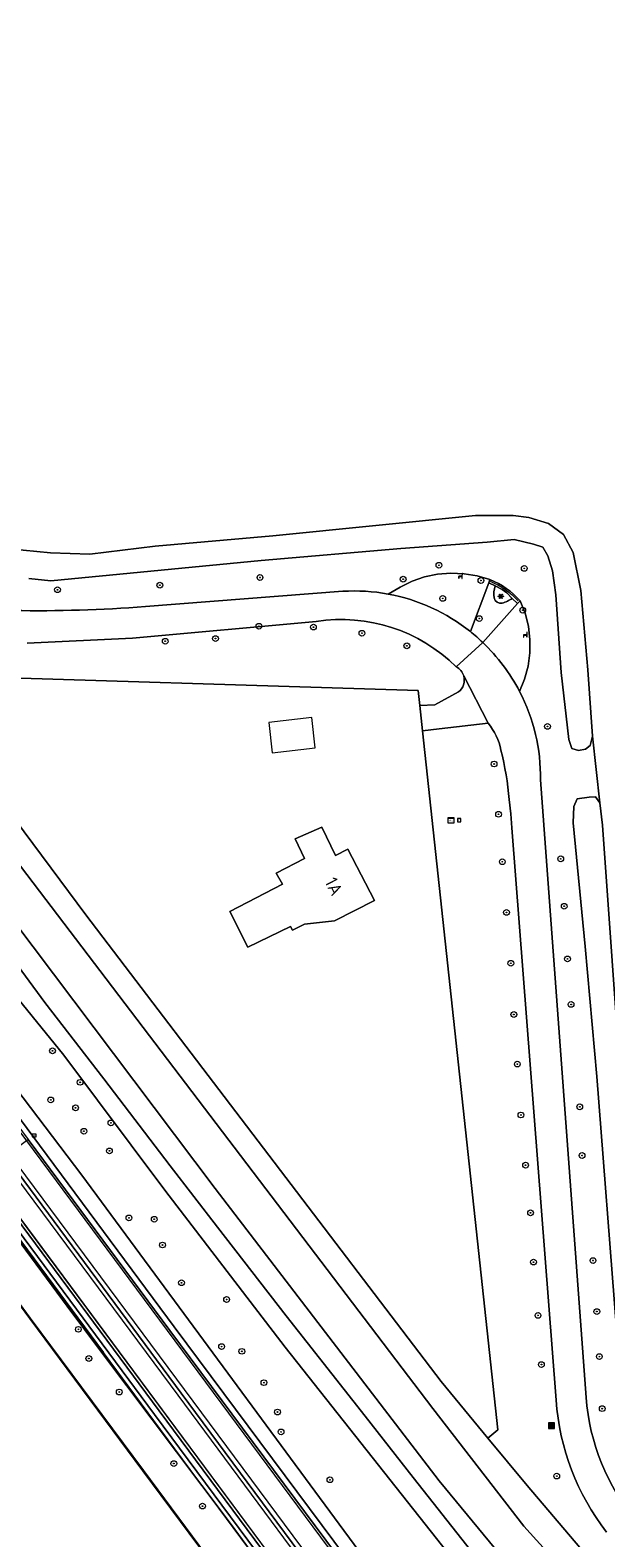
# Model space of a CAD drawing. Header units: metres. Extents: x 168032 to 180145, y 382923 to 399665.
# Tile 217 of 256: x 170458 to 170538, y 396508 to 396718. Entities that reach past the tile are written whole.
import ezdxf
from ezdxf.enums import TextEntityAlignment as Align

# ---------------------------------------------------------------- set-up
doc = ezdxf.new("R2010")
doc.units = ezdxf.units.M
doc.linetypes.add('VW-3-3_STREEP', pattern=[6, 3, -3])
doc.layers.get('0').update_dxf_attribs({"color": 8, "lineweight": 18})
for name, color, linetype, lineweight in [('B-WE-GK-BESCHOEIING-G', 8, 'GK-BESCHOEIING', 18), ('B-WE-GK-BESCHOEIING_DAMWAND-G', 8, 'GK-BESCHOEIING', 18), ('B-WE-GR-BEPLANTING_CULTUUR_BOSPLANTSOEN-GV', 8, 'Continuous', 18), ('B-WE-GR-BOOM-S', 8, 'Continuous', 18), ('B-WE-GR-BOUWLAND-GV', 8, 'Continuous', 18), ('B-WE-GR-GRAS-GV', 8, 'Continuous', 18), ('B-WE-GR-GROENVOORZIENING-GV', 8, 'Continuous', 18), ('B-WE-GR-HAAG-G', 8, 'GR-HAAG1', 18), ('B-WE-GR-HAAG-GV', 8, 'Continuous', 18), ('B-WE-GR-HOUTWAL-GV', 8, 'Continuous', 18), ('B-WE-GW-TALUD_KRUIN-G', 8, 'Continuous', 18), ('B-WE-IE-KUNSTOBJECT-S', 8, 'Continuous', 18), ('B-WE-IE-MEUBILAIR_WEGMEUBILAIR-G', 8, 'Continuous', 18), ('B-WE-IE-MEUBILAIR_WEGMEUBILAIR-S', 8, 'Continuous', 25), ('B-WE-IE-MEUBILAIR_WEGMEUBILAIR_PAAL-S', 8, 'Continuous', 18), ('B-WE-IE-TERREINAFSCHEIDING_KUNSTMATIG_MUUR-GV', 8, 'Continuous', 18), ('B-WE-OG-BEBOUWING-GV', 8, 'Continuous', 18), ('B-WE-OG-BEBOUWING-T18', 8, 'Continuous', 18), ('B-WE-OG-BEBOUWING_LUIFEL-GV', 8, 'Continuous', 18), ('B-WE-OG-TERREIN_CULTUURSCHEIDING-GV', 8, 'Continuous', 18), ('B-WE-OG-TERREIN_ERF-GV', 8, 'Continuous', 18), ('B-WE-OG-WATER-GV', 8, 'Continuous', 18), ('B-WE-OG-WATER_GREPPEL-GV', 8, 'Continuous', 18), ('B-WE-OG-WATER_RIVIER-GV', 8, 'Continuous', 18), ('B-WE-OG-WATER_SLOOT-GV', 8, 'Continuous', 18), ('B-WE-OG-WEG-GV', 8, 'Continuous', 18), ('B-WE-RI-GWA_RIOOLPUT-S', 8, 'Continuous', 18), ('B-WE-RI-TERREINKAST-S', 8, 'Continuous', 18), ('B-WE-VH-VERHARDING_ASFALT-GV', 8, 'Continuous', 18), ('B-WE-VH-VERHARDING_FUNDERING_ZAND-GV', 8, 'Continuous', 18), ('B-WE-VH-VERHARDING_GRASBETONSTEEN-GV', 8, 'Continuous', 18), ('B-WE-VH-VERHARDING_STRAATBAKSTEEN-GV', 8, 'Continuous', 18), ('B-WE-VW-MARKERING_LANGS_STREEP_33-G', 8, 'VW-3-3_STREEP', 13), ('B-WE-VW-MARKERING_LANGS_STREEP_DOORGETROKKEN_3X015-G', 8, 'Continuous', 13), ('B-WE-VW-MARKERING_PICTOGRAM-G', 8, 'Continuous', 18)]:
    doc.layers.add(name, color=color, linetype=linetype, lineweight=lineweight)
doc.styles.add('NLCS-ISO', font='NLCS-ISO.ttf')
doc.styles.add('NLCS-ISO-M200-T18', font='NLCS-ISO.ttf', dxfattribs={"height": 0.36})
doc.linetypes.add('GK-BESCHOEIING', pattern='A,30,-5,[1,NLCS.SHX,S=1,R=0,X=0,Y=0],-5', length=40)
doc.linetypes.add('GR-HAAG1', pattern='A,6,[176,NLCS.SHX,S=0.125,R=0,X=0,Y=0],-2', length=8)

# ---------------------------------------------------------------- blocks, each defined once
blk = doc.blocks.new('SIE-WEG_AFVALBAK-SO')
at = {"linetype": 'ByBlock', "lineweight": 18}
h = blk.add_hatch(color=0, dxfattribs=at)
h.dxf.hatch_style = 1
h.paths.add_polyline_path([(-1.5, -1.5), (1.5, -1.5), (1.5, 1.5), (-1.5, 1.5)])
at = {"color": 0, "linetype": 'ByBlock', "lineweight": 18}
for points in [[(-2, -2), (2, -2), (2, 2), (-2, 2)], [(-1.5, -1.5), (1.5, -1.5), (1.5, 1.5), (-1.5, 1.5)]]:
    blk.add_lwpolyline(points, close=True, dxfattribs=at)
blk = doc.blocks.new('SRI-TERREINKAST-SO')
at = {"color": 0, "linetype": 'ByBlock', "lineweight": 18}
for points in [[(-2, 2), (2, 2), (2, 1.68), (-2, 1.68)], [(-2, 1.52), (2, 1.52), (2, -2), (-2, -2)]]:
    blk.add_lwpolyline(points, close=True, dxfattribs=at)
at = {"color": 0, "linetype": 'ByBlock', "lineweight": 18, "style": 'NLCS-ISO'}
blk.add_text('rio', height=1.5, dxfattribs=at).set_placement((0, 0), align=Align.MIDDLE_CENTER)
blk = doc.blocks.new('SIE-WEG_PAAL_HECTOMETERPAAL-SO')
at = {"color": 0, "linetype": 'ByBlock', "lineweight": 18}
blk.add_lwpolyline([(-1.44375, -0.94375), (1.44375, -0.94375), (1.44375, 0.94375), (-1.44375, 0.94375)], close=True, dxfattribs=at)
at = {"color": 0, "linetype": 'ByBlock', "lineweight": 18, "style": 'NLCS-ISO'}
blk.add_text('hm', height=1.5, dxfattribs=at).set_placement((0, 0), align=Align.MIDDLE_CENTER)
at = {"style": 'NLCS-ISO'}
blk.add_attdef('WAARDE', (2.13125, -1.69375), '', height=1.5, dxfattribs=at)
blk = doc.blocks.new('SRI-PUT_INSPECTIEPUT_RIOOLPUT-SO')
at = {"color": 0, "linetype": 'ByBlock', "lineweight": 18}
blk.add_lwpolyline([(-1.1, -1.1), (1.1, -1.1), (1.1, 1.1), (-1.1, 1.1)], close=True, dxfattribs=at)
at = {"color": 0, "linetype": 'ByBlock', "lineweight": 18, "style": 'NLCS-ISO'}
blk.add_text('r', height=1.5, dxfattribs=at).set_placement((0, 0.3), align=Align.MIDDLE_CENTER)
blk = doc.blocks.new('SIE-KUNSTOBJECT-SO')
at = {"color": 0, "linetype": 'ByBlock', "lineweight": 18, "flags": 128}
blk.add_lwpolyline([(0.3, -0.7, 0.700208), (-0.3, -0.7), (-0.6, -1.5, -1), (-1, -1.2), (-0.5, -0.6, 0.700208), (-0.8, -0.1), (-1.6, -0.3, -1), (-1.6, 0.3), (-0.8, 0.1, 0.700208), (-0.5, 0.6), (-1, 1.2, -1), (-0.6, 1.5), (-0.3, 0.7, 0.700208), (0.3, 0.7), (0.6, 1.5, -1), (1, 1.2), (0.5, 0.6, 0.700208), (0.8, 0.1), (1.6, 0.3, -1), (1.6, -0.3), (0.8, -0.1, 0.700208), (0.5, -0.6), (1, -1.2, -1), (0.6, -1.5)], format="xyb", close=True, dxfattribs=at)
blk = doc.blocks.new('SIE-WEG_ZITBANK-SO')
at = {"color": 0, "linetype": 'ByBlock', "lineweight": 18}
blk.add_lwpolyline([(-0.9, -1.6), (-0.9, -0.2), (1.1, -0.2), (1.1, -1.6), (1.3, -1.6), (1.3, -0.2), (1.5, 1.8), (1.3, 1.8), (1.1, 0), (-1.1, 0), (-1.1, -1.6)], close=True, dxfattribs=at)
blk = doc.blocks.new('SGR-BOOM_01-SO')
at = {"linetype": 'ByBlock', "lineweight": 18}
h = blk.add_hatch(color=0, dxfattribs=at)
h.dxf.hatch_style = 1
edge = h.paths.add_edge_path()
edge.add_arc((0, 0), 0.25, 0, 360)
at = {"color": 0, "linetype": 'ByBlock', "lineweight": 18}
for radius in [2, 0.25]:
    blk.add_circle((0, 0), radius, dxfattribs=at)

msp = doc.modelspace()

# ---------------------------------------------------------------- linework, layer by layer
at = {"layer": 'B-WE-GK-BESCHOEIING-G', "flags": 128}
for points in [[(170761.256, 396242.915), (170742.784, 396266.373), (170697.188, 396324.768), (170687.82, 396336.027), (170681.177, 396343.274), (170613.925, 396411.776), (170546.045, 396480.646), (170526.631, 396501.45), (170515.036, 396515.55), (170483.837, 396556.222), (170424.613, 396634.814), (170399.351, 396668.417), (170368.538, 396713.447), (170311.459, 396795.478), (170257.694, 396873.505), (170202.804, 396954.066), (170196.64, 396963.095), (170194.348, 396966.453), (170148.93, 397032.986), (170093.519, 397112.891), (170037.638, 397192.649), (169983.436, 397270.32), (169928.976, 397348.243)], [(170710.879, 396316.329), (170702.024, 396327.497), (170692.67, 396338.592), (170684.352, 396347.19), (170617.328, 396415.192), (170617.286, 396415.193), (170549.484, 396484.215), (170526.846, 396509.239), (170514.173, 396525.611), (170488.242, 396559.65), (170428.74, 396637.905), (170403.898, 396671.911), (170373.225, 396717.171), (170316.617, 396798.77), (170262.116, 396876.878), (170207.732, 396957.387), (170201.515, 396966.452), (170199.341, 396969.623), (170153.335, 397036.709), (170098.071, 397116.262), (170042.533, 397196.271), (169988.354, 397274.069)]]:
    msp.add_lwpolyline(points, dxfattribs=at)
at = {"layer": 'B-WE-GK-BESCHOEIING_DAMWAND-G', "flags": 128}
msp.add_lwpolyline([(170312.131, 396734.842), (170323.448, 396719.514), (170332.256, 396707.604), (170347.656, 396687.077), (170364.386, 396664.665), (170380.422, 396642.954), (170396.807, 396620.837), (170412.397, 396599.871), (170427.773, 396579.136), (170442.705, 396559.054), (170458.07, 396538.16), (170473.839, 396516.94), (170489.396, 396495.955), (170504.914, 396475.006), (170519.959, 396454.762), (170531.664, 396438.907)], dxfattribs=at)
at = {"layer": 'B-WE-GR-BEPLANTING_CULTUUR_BOSPLANTSOEN-GV', "flags": 128}
for points in [[(170517.137, 396504.407), (170493.597, 396534.126), (170476.836, 396555.977), (170462.792, 396574.783), (170445.108, 396596.526), (170426.275, 396621.382), (170406.512, 396647.505), (170381.598, 396682.304), (170340.16, 396742.529)], [(170339.667, 396727.303), (170365.107, 396692.277), (170396.95, 396649.14), (170432.434, 396601.326), (170465.273, 396558.067), (170511.297, 396495.698), (170538.039, 396460.029), (170572.381, 396414.444), (170599.839, 396378.152), (170615.959, 396357.014), (170629.682, 396337.642), (170639.493, 396325.893), (170658.039, 396300.487), (170663.113, 396293.98), (170662.36, 396291.881), (170662.591, 396290.004), (170678.252, 396269.22), (170712.299, 396223.445)]]:
    msp.add_lwpolyline(points, dxfattribs=at)
at = {"layer": 'B-WE-GR-BOUWLAND-GV', "flags": 128}
msp.add_lwpolyline([(170393.51, 396724.78), (170433.684, 396668.64), (170445.593, 396652.197), (170447.267, 396650.172), (170448.652, 396648.679), (170451.783, 396646.382), (170455.242, 396645.291), (170460.911, 396644.723), (170466.411, 396644.55), (170475.512, 396645.661), (170491.87, 396647.082), (170520.095, 396649.913), (170525.348, 396649.947), (170527.506, 396649.635), (170530.275, 396648.839), (170532.359, 396647.309), (170533.679, 396644.79), (170534.766, 396639.516), (170535.758, 396628.457), (170536.413, 396619.222), (170537.436, 396609.939), (170537.794, 396606.825), (170540.457, 396569.039)], dxfattribs=at)
at = {"layer": 'B-WE-GR-GRAS-GV', "flags": 128}
msp.add_lwpolyline([(170468.308, 396533.375), (170444.571, 396565.383), (170402.129, 396622.51), (170396.839, 396629.669), (170367.583, 396669.264), (170316.434, 396738.086), (170316.282, 396737.987), (170341.895, 396703.545), (170362.889, 396675.268), (170384.339, 396646.179), (170399.4, 396625.799), (170421.226, 396596.514), (170442.534, 396567.843), (170463.241, 396539.827), (170468.162, 396533.277)], close=True, dxfattribs=at)
for points in [[(170505.393, 396483.141), (170486.577, 396508.744), (170485.381, 396510.357), (170468.162, 396533.277), (170463.241, 396539.827), (170442.534, 396567.843), (170421.226, 396596.514), (170399.4, 396625.799), (170384.339, 396646.179), (170362.889, 396675.268), (170341.895, 396703.545), (170316.282, 396737.987)], [(170323.488, 396719.544), (170332.296, 396707.634), (170347.696, 396687.107), (170364.426, 396664.695), (170380.462, 396642.984), (170396.847, 396620.867), (170412.437, 396599.901), (170427.813, 396579.166), (170442.745, 396559.084), (170458.11, 396538.19), (170473.879, 396516.97), (170489.436, 396495.985)]]:
    msp.add_lwpolyline(points, dxfattribs=at)
at = {"layer": 'B-WE-GR-GROENVOORZIENING-GV', "flags": 128}
msp.add_lwpolyline([(170522.112, 396641.008), (170521.937, 396640.583), (170522.836, 396640.158), (170523.806, 396639.635), (170524.457, 396639.161), (170525.223, 396638.387), (170525.934, 396637.696), (170526.327, 396638.054)], dxfattribs=at)
at = {"layer": 'B-WE-GR-GROENVOORZIENING-GV'}
msp.add_lwpolyline([(170526.327, 396638.054, 0.1146087), (170522.112, 396641.008)], format="xyb", dxfattribs=at)
at = {"layer": 'B-WE-GR-HAAG-G'}
msp.add_lwpolyline([(170522.138, 396640.77, -0.1157133), (170526.058, 396638.039)], format="xyb", dxfattribs=at)
at = {"layer": 'B-WE-GR-HAAG-GV', "flags": 128}
msp.add_lwpolyline([(170522.112, 396641.008), (170521.937, 396640.583), (170522.836, 396640.158), (170523.806, 396639.635), (170524.457, 396639.161), (170525.223, 396638.387), (170525.934, 396637.696), (170526.327, 396638.054)], dxfattribs=at)
at = {"layer": 'B-WE-GR-HAAG-GV'}
msp.add_lwpolyline([(170526.327, 396638.054, 0.1146087), (170522.112, 396641.008)], format="xyb", dxfattribs=at)
at = {"layer": 'B-WE-GR-HOUTWAL-GV', "flags": 128}
for points in [[(170340.16, 396742.529), (170381.598, 396682.304), (170406.512, 396647.505), (170426.275, 396621.382), (170445.108, 396596.526), (170462.792, 396574.783), (170476.836, 396555.977), (170493.597, 396534.126), (170517.137, 396504.407)], [(170519.594, 396505.645), (170511.44, 396515.983), (170504.753, 396524.552), (170493.732, 396538.517), (170484.187, 396550.846), (170477.603, 396559.365), (170468.361, 396571.518), (170460.133, 396582.11), (170453.686, 396590.874), (170445.866, 396600.947), (170437.9, 396611.144), (170431.846, 396618.88), (170422.451, 396630.99), (170413.022, 396644.02), (170398.383, 396664.49), (170383.59, 396686.156), (170373.895, 396700.339), (170364.539, 396713.555), (170357.173, 396724.202)]]:
    msp.add_lwpolyline(points, dxfattribs=at)
at = {"layer": 'B-WE-GW-TALUD_KRUIN-G', "flags": 128}
msp.add_lwpolyline([(170535.871, 396442.177), (170519.772, 396463.501), (170509.061, 396478.131), (170505.393, 396483.141), (170486.577, 396508.744), (170485.381, 396510.357), (170468.162, 396533.277), (170463.241, 396539.827), (170442.534, 396567.843), (170421.226, 396596.514), (170399.4, 396625.799), (170384.339, 396646.179), (170362.889, 396675.268), (170341.895, 396703.545), (170316.282, 396737.987)], dxfattribs=at)
at = {"layer": 'B-WE-IE-MEUBILAIR_WEGMEUBILAIR-G', "flags": 128}
msp.add_lwpolyline([(170702.499, 396217.879), (170679.043, 396249.459), (170663.334, 396270.636), (170643.656, 396297.165), (170605.499, 396348.717), (170565.297, 396402.616), (170540.622, 396435.889), (170532.171, 396447.281), (170476.229, 396522.694), (170444.571, 396565.383), (170402.129, 396622.51), (170396.839, 396629.669), (170367.583, 396669.264), (170316.203, 396738.396)], dxfattribs=at)
at = {"layer": 'B-WE-IE-TERREINAFSCHEIDING_KUNSTMATIG_MUUR-GV', "flags": 128}
for points in [[(170323.408, 396719.484), (170332.216, 396707.574), (170347.616, 396687.047), (170364.346, 396664.635), (170380.382, 396642.924), (170396.767, 396620.807), (170412.357, 396599.841), (170427.733, 396579.106), (170442.665, 396559.024), (170458.03, 396538.13), (170473.799, 396516.91), (170489.356, 396495.925)], [(170489.436, 396495.985), (170473.879, 396516.97), (170458.11, 396538.19), (170442.745, 396559.084), (170427.813, 396579.166), (170412.437, 396599.901), (170396.847, 396620.867), (170380.462, 396642.984), (170364.426, 396664.695), (170347.696, 396687.107), (170332.296, 396707.634), (170323.488, 396719.544)]]:
    msp.add_lwpolyline(points, dxfattribs=at)
at = {"layer": 'B-WE-OG-BEBOUWING-GV', "flags": 128}
msp.add_lwpolyline([(170488.411, 396589.814), (170494.337, 396592.718), (170494.615, 396592.187), (170496.317, 396593.04), (170500.457, 396593.482), (170506.057, 396596.308), (170502.346, 396603.486), (170500.594, 396602.604), (170498.71, 396606.553), (170495.015, 396604.938), (170496.304, 396602.162), (170492.357, 396600.118), (170493.221, 396598.594), (170485.889, 396594.795)], close=True, dxfattribs=at)
at = {"layer": 'B-WE-OG-BEBOUWING_LUIFEL-GV', "flags": 128}
msp.add_lwpolyline([(170491.787, 396616.899), (170497.774, 396617.569), (170497.302, 396621.792), (170491.347, 396621.126)], close=True, dxfattribs=at)
at = {"layer": 'B-WE-OG-TERREIN_CULTUURSCHEIDING-GV', "flags": 128}
for points in [[(170521.937, 396640.583), (170522.112, 396641.008), (170520.34, 396641.527), (170518.517, 396641.827), (170516.671, 396641.901), (170514.83, 396641.749), (170513.021, 396641.373), (170511.272, 396640.779), (170509.608, 396639.976), (170507.95, 396638.995)], [(170522.836, 396640.158), (170521.937, 396640.583), (170519.385, 396633.766)], [(170519.385, 396633.766), (170521.937, 396640.583)], [(170526.327, 396638.054), (170525.934, 396637.696), (170521.12, 396632.251)], [(170521.12, 396632.251), (170525.934, 396637.696)], [(170525.934, 396637.696), (170525.223, 396638.387)], [(170526.226, 396625.452), (170526.939, 396627.169), (170527.425, 396628.965), (170527.677, 396630.81), (170527.691, 396632.605), (170527.468, 396634.519), (170527.011, 396636.323), (170526.327, 396638.054)]]:
    msp.add_lwpolyline(points, dxfattribs=at)
at = {"layer": 'B-WE-OG-TERREIN_CULTUURSCHEIDING-GV'}
for points in [[(170507.95, 396638.995, -0.1228935), (170519.385, 396633.766)], [(170522.684, 396638.458, -0.1141951), (170522.836, 396640.158)], [(170523.806, 396637.734, -0.3904095), (170522.684, 396638.458)], [(170525.223, 396638.387, -0.0830831), (170523.806, 396637.734)], [(170519.385, 396633.766, -0.0221772), (170521.12, 396632.251)], [(170521.12, 396632.251, -0.0823964), (170526.226, 396625.452)]]:
    msp.add_lwpolyline(points, format="xyb", dxfattribs=at)
at = {"layer": 'B-WE-OG-TERREIN_ERF-GV', "flags": 128}
for points in [[(170512.713, 396619.959), (170512.334, 396623.463), (170512.109, 396625.55), (170443.26, 396627.706), (170441.841, 396626.701), (170443.781, 396623.963), (170465.855, 396594.321), (170515.309, 396529.342), (170521.835, 396521.471), (170523.229, 396522.627)], [(170488.411, 396589.814), (170485.889, 396594.795), (170493.221, 396598.594), (170492.357, 396600.118), (170496.304, 396602.162), (170495.015, 396604.938), (170498.71, 396606.553), (170500.594, 396602.604), (170502.346, 396603.486), (170506.057, 396596.308), (170500.457, 396593.482), (170496.317, 396593.04), (170494.615, 396592.187), (170494.337, 396592.718)]]:
    msp.add_lwpolyline(points, close=True, dxfattribs=at)
at = {"layer": 'B-WE-OG-WATER-GV', "flags": 128}
msp.add_lwpolyline([(170489.356, 396495.925), (170473.799, 396516.91), (170458.03, 396538.13), (170442.665, 396559.024), (170427.733, 396579.106), (170412.357, 396599.841), (170396.767, 396620.807), (170380.382, 396642.924), (170364.346, 396664.635), (170347.616, 396687.047), (170332.216, 396707.574), (170323.408, 396719.484)], dxfattribs=at)
at = {"layer": 'B-WE-OG-WATER_GREPPEL-GV', "flags": 128}
msp.add_lwpolyline([(170457.894, 396641.149), (170460.952, 396640.853), (170490.265, 396643.688), (170509.704, 396645.326), (170521.73, 396646.212), (170525.466, 396646.586), (170528.179, 396645.922), (170529.499, 396645.528), (170530.195, 396644.332), (170530.836, 396642.237), (170531.271, 396638.867), (170532.024, 396628.081), (170533.121, 396618.759), (170533.493, 396617.516), (170534.434, 396617.207), (170535.407, 396617.412), (170536.076, 396617.89), (170536.413, 396619.222), (170535.758, 396628.457), (170534.766, 396639.516), (170533.679, 396644.79), (170532.359, 396647.309), (170530.275, 396648.839), (170527.506, 396649.635), (170525.348, 396649.947), (170520.095, 396649.913), (170491.87, 396647.082), (170475.512, 396645.661), (170466.411, 396644.55), (170460.911, 396644.723), (170455.242, 396645.291)], dxfattribs=at)
msp.add_lwpolyline([(170540.457, 396569.039), (170537.794, 396606.825), (170537.436, 396609.939), (170536.832, 396610.744), (170535.929, 396610.726), (170534.241, 396610.492), (170533.8, 396609.419), (170533.686, 396607.167), (170535.392, 396589.924), (170536.992, 396571.847), (170539.722, 396536.628), (170540.714, 396525.881), (170540.916, 396524.604), (170541.587, 396524.068), (170542.405, 396524.052), (170543.277, 396524.402), (170543.321, 396524.42), (170543.375, 396524.628), (170543.543, 396525.279), (170543.543, 396525.984), (170543.25, 396528.738), (170542.633, 396539.469)], close=True, dxfattribs=at)
at = {"layer": 'B-WE-OG-WATER_RIVIER-GV', "flags": 128}
for points in [[(170778.828, 396230.084), (170775.837, 396234.034), (170775.596, 396234.352), (170775.283, 396234.765), (170710.879, 396316.329), (170702.024, 396327.497), (170692.67, 396338.592), (170684.352, 396347.19), (170617.328, 396415.192), (170617.286, 396415.193), (170549.484, 396484.215), (170526.846, 396509.239), (170514.173, 396525.611), (170488.242, 396559.65), (170428.74, 396637.905), (170403.898, 396671.911), (170373.225, 396717.171), (170316.617, 396798.77)], [(170311.459, 396795.478), (170368.538, 396713.447), (170399.351, 396668.417), (170424.613, 396634.814), (170483.837, 396556.222), (170515.036, 396515.55), (170526.631, 396501.45), (170546.045, 396480.646), (170613.925, 396411.776), (170681.177, 396343.274), (170687.82, 396336.027), (170697.188, 396324.768), (170742.784, 396266.373), (170761.256, 396242.915), (170769.493, 396232.242), (170769.834, 396231.784), (170769.993, 396231.57), (170772.805, 396227.792)]]:
    msp.add_lwpolyline(points, dxfattribs=at)
at = {"layer": 'B-WE-OG-WATER_SLOOT-GV', "flags": 128}
for points in [[(170316.617, 396798.77), (170373.225, 396717.171), (170403.898, 396671.911), (170428.74, 396637.905), (170488.242, 396559.65), (170514.173, 396525.611), (170526.846, 396509.239), (170549.484, 396484.215), (170617.286, 396415.193), (170617.328, 396415.192), (170684.352, 396347.19)], [(170681.177, 396343.274), (170613.925, 396411.776), (170546.045, 396480.646), (170526.631, 396501.45), (170515.036, 396515.55), (170483.837, 396556.222), (170424.613, 396634.814), (170399.351, 396668.417), (170368.538, 396713.447), (170311.459, 396795.478)], [(170684.176, 396353.441), (170613.262, 396425.494), (170557.148, 396482.508), (170540.434, 396499.958), (170537.491, 396503.067), (170534.621, 396506.243), (170527.318, 396514.857), (170521.835, 396521.471), (170515.309, 396529.342), (170465.855, 396594.321), (170443.781, 396623.963), (170441.841, 396626.701), (170419.315, 396658.487), (170405.756, 396677.379), (170366.242, 396733.463)], [(170357.173, 396724.202), (170364.539, 396713.555), (170373.895, 396700.339), (170383.59, 396686.156), (170398.383, 396664.49), (170413.022, 396644.02), (170422.451, 396630.99), (170431.846, 396618.88), (170437.9, 396611.144), (170445.866, 396600.947), (170453.686, 396590.874), (170460.133, 396582.11), (170468.361, 396571.518), (170477.603, 396559.365), (170484.187, 396550.846), (170493.732, 396538.517), (170504.753, 396524.552), (170511.44, 396515.983), (170519.594, 396505.645)]]:
    msp.add_lwpolyline(points, dxfattribs=at)
at = {"layer": 'B-WE-OG-WEG-GV', "flags": 128}
for points in [[(170335.587, 396781.312), (170336.776, 396780.578), (170336.522, 396780.07), (170334.283, 396781.392), (170350.707, 396755.942), (170366.242, 396733.463), (170405.756, 396677.379), (170419.315, 396658.487), (170441.841, 396626.701), (170443.26, 396627.706), (170512.109, 396625.55), (170512.334, 396623.463), (170514.461, 396623.559), (170517.747, 396625.366)], [(170316.434, 396738.086), (170367.583, 396669.264), (170396.839, 396629.669), (170402.129, 396622.51), (170444.571, 396565.383), (170468.308, 396533.375), (170468.162, 396533.277), (170485.381, 396510.357), (170486.577, 396508.744), (170505.393, 396483.141), (170509.061, 396478.131), (170509.212, 396478.231), (170532.171, 396447.281), (170535.927, 396442.218), (170540.622, 396435.889), (170565.297, 396402.616), (170605.499, 396348.717), (170643.656, 396297.165), (170663.334, 396270.636)], [(170663.113, 396293.98), (170658.039, 396300.487), (170639.493, 396325.893), (170629.682, 396337.642), (170615.959, 396357.014), (170599.839, 396378.152), (170572.381, 396414.444), (170538.039, 396460.029), (170511.297, 396495.698), (170465.273, 396558.067), (170432.434, 396601.326), (170396.95, 396649.14), (170365.107, 396692.277), (170339.667, 396727.303)], [(170339.279, 396724.149), (170371.972, 396680.24), (170376.748, 396673.739), (170398.921, 396643.868), (170408.068, 396631.547), (170424.937, 396608.821), (170458.476, 396563.54), (170478.167, 396536.956), (170515.831, 396486.368), (170518.147, 396483.245), (170541.748, 396451.42), (170542.364, 396450.589), (170571.977, 396410.622), (170572.047, 396410.674), (170632.244, 396329.509), (170653.832, 396300.512), (170661.963, 396289.548)], [(170663.52, 396271.224), (170642.493, 396299.575), (170629.619, 396316.917), (170609.205, 396344.414), (170575.989, 396389.282), (170570.062, 396397.27), (170544.683, 396431.473), (170532.97, 396447.22), (170531.948, 396448.593), (170510.468, 396477.542), (170506.068, 396483.471), (170475.418, 396524.781), (170450.857, 396557.87), (170447.287, 396562.68), (170416.899, 396603.553), (170397.729, 396629.402), (170391.235, 396638.157), (170391.06, 396638.394), (170368.098, 396669.411), (170346.239, 396698.812), (170331.664, 396718.477)], [(170539.722, 396536.628), (170536.992, 396571.847), (170535.392, 396589.924), (170533.686, 396607.167), (170533.8, 396609.419), (170534.241, 396610.492), (170535.929, 396610.726), (170536.832, 396610.744), (170537.436, 396609.939), (170536.413, 396619.222), (170536.076, 396617.89), (170535.407, 396617.412), (170534.434, 396617.207), (170533.493, 396617.516), (170533.121, 396618.759), (170532.024, 396628.081), (170531.271, 396638.867), (170530.836, 396642.237), (170530.195, 396644.332), (170529.499, 396645.528), (170528.179, 396645.922), (170525.466, 396646.586), (170521.73, 396646.212), (170509.704, 396645.326), (170490.265, 396643.688), (170460.952, 396640.853), (170457.894, 396641.149)], [(170507.95, 396638.995), (170509.608, 396639.976), (170511.272, 396640.779), (170513.021, 396641.373), (170514.83, 396641.749), (170516.671, 396641.901), (170518.517, 396641.827), (170520.34, 396641.527), (170522.112, 396641.008)], [(170474.146, 396637.265), (170501.628, 396639.388)], [(170526.327, 396638.054), (170527.011, 396636.323), (170527.468, 396634.519), (170527.691, 396632.605), (170527.677, 396630.81), (170527.425, 396628.965), (170526.939, 396627.169), (170526.226, 396625.452)], [(170497.937, 396635.184), (170472.354, 396632.852), (170457.677, 396632.155)], [(170521.868, 396621.006), (170515.038, 396620.246), (170512.713, 396619.959), (170523.229, 396522.627), (170521.835, 396521.471), (170527.318, 396514.857), (170534.621, 396506.243), (170537.491, 396503.067), (170540.434, 396499.958), (170557.148, 396482.508), (170613.262, 396425.494), (170684.176, 396353.441), (170690.148, 396347.266), (170697.192, 396339.598), (170702.145, 396333.888), (170705.755, 396329.403), (170770.426, 396246.894), (170776.458, 396238.62), (170776.111, 396234.582), (170775.596, 396234.352), (170775.837, 396234.034), (170779.264, 396235.479)], [(170529.154, 396613.112), (170535.513, 396527.145)], [(170531.323, 396526.759), (170525.139, 396606.439), (170525.019, 396608.411), (170524.775, 396610.371)]]:
    msp.add_lwpolyline(points, dxfattribs=at)
at = {"layer": 'B-WE-OG-WEG-GV'}
for points in [[(170522.112, 396641.008, -0.1146087), (170526.327, 396638.054)], [(170501.628, 396639.388, -0.0612142), (170507.95, 396638.995)], [(170455.812, 396636.715, 0.0245454), (170474.146, 396637.265)], [(170517.411, 396628.877, 0.2378997), (170497.937, 396635.184)], [(170518.46, 396627.606, 0.2051909), (170517.411, 396628.877)], [(170517.747, 396625.366, 0.3066094), (170518.46, 396627.606)], [(170526.226, 396625.452, -0.1240871), (170529.154, 396613.112)], [(170523.652, 396617.267, 0.1214625), (170521.868, 396621.006)], [(170524.775, 396610.371, 0.0419299), (170523.652, 396617.267)], [(170538.358, 396508.388, -0.1488697), (170531.323, 396526.759)], [(170535.513, 396527.145, 0.1582372), (170542.5, 396509.923)]]:
    msp.add_lwpolyline(points, format="xyb", dxfattribs=at)
at = {"layer": 'B-WE-VH-VERHARDING_ASFALT-GV', "flags": 128}
for points in [[(170501.628, 396639.388), (170474.146, 396637.265)], [(170457.677, 396632.155), (170472.354, 396632.852), (170497.937, 396635.184)], [(170521.12, 396632.251), (170517.411, 396628.877)], [(170517.411, 396628.877), (170521.12, 396632.251)], [(170518.46, 396627.606), (170521.868, 396621.006)], [(170535.513, 396527.145), (170529.154, 396613.112)], [(170524.775, 396610.371), (170525.019, 396608.411), (170525.139, 396606.439), (170531.323, 396526.759)]]:
    msp.add_lwpolyline(points, dxfattribs=at)
at = {"layer": 'B-WE-VH-VERHARDING_ASFALT-GV'}
for points in [[(170507.95, 396638.995, 0.0612142), (170501.628, 396639.388)], [(170519.385, 396633.766, 0.1228935), (170507.95, 396638.995)], [(170474.146, 396637.265, -0.0245454), (170455.812, 396636.715)], [(170497.937, 396635.184, -0.2378997), (170517.411, 396628.877)], [(170521.12, 396632.251, 0.0221772), (170519.385, 396633.766)], [(170526.226, 396625.452, 0.0823964), (170521.12, 396632.251)], [(170517.411, 396628.877, -0.2051909), (170518.46, 396627.606)], [(170529.154, 396613.112, 0.1240871), (170526.226, 396625.452)], [(170521.868, 396621.006, -0.1214625), (170523.652, 396617.267)], [(170523.652, 396617.267, -0.0419299), (170524.775, 396610.371)], [(170531.323, 396526.759, 0.1488697), (170538.358, 396508.388)], [(170542.5, 396509.923, -0.1582372), (170535.513, 396527.145)]]:
    msp.add_lwpolyline(points, format="xyb", dxfattribs=at)
at = {"layer": 'B-WE-VH-VERHARDING_ASFALT-GV', "flags": 128}
for points in [[(170457.834, 396563.064), (170457.574, 396562.87), (170455.165, 396561.077), (170454.689, 396560.722), (170479.102, 396527.756), (170506.822, 396490.355), (170514.246, 396480.348), (170514.782, 396480.747), (170517.189, 396482.535), (170517.504, 396482.769), (170515.189, 396485.891), (170477.525, 396536.479)], [(170454.689, 396560.722), (170454.241, 396560.388), (170451.819, 396558.585), (170451.499, 396558.347), (170476.06, 396525.258), (170506.711, 396483.948), (170511.11, 396478.019), (170511.435, 396478.26), (170513.829, 396480.038), (170514.246, 396480.348), (170506.822, 396490.355), (170479.102, 396527.756)]]:
    msp.add_lwpolyline(points, close=True, dxfattribs=at)
at = {"layer": 'B-WE-VH-VERHARDING_FUNDERING_ZAND-GV', "flags": 128}
msp.add_lwpolyline([(170517.747, 396625.366), (170514.461, 396623.559), (170512.334, 396623.463), (170512.713, 396619.959), (170515.038, 396620.246), (170521.868, 396621.006), (170518.46, 396627.606)], dxfattribs=at)
at = {"layer": 'B-WE-VH-VERHARDING_FUNDERING_ZAND-GV'}
msp.add_lwpolyline([(170518.46, 396627.606, -0.3066094), (170517.747, 396625.366)], format="xyb", dxfattribs=at)
at = {"layer": 'B-WE-VH-VERHARDING_GRASBETONSTEEN-GV', "flags": 128}
for points in [[(170338.637, 396723.672), (170371.329, 396679.764), (170376.104, 396673.264), (170398.279, 396643.391), (170407.425, 396631.07), (170424.295, 396608.344), (170457.834, 396563.064), (170477.525, 396536.479), (170515.189, 396485.891)], [(170515.831, 396486.368), (170478.167, 396536.956), (170458.476, 396563.54), (170424.937, 396608.821), (170408.068, 396631.547), (170398.921, 396643.868), (170376.748, 396673.739), (170371.972, 396680.24), (170339.279, 396724.149)], [(170331.664, 396718.477), (170346.239, 396698.812), (170368.098, 396669.411), (170391.06, 396638.394), (170391.235, 396638.157), (170397.729, 396629.402), (170416.899, 396603.553), (170447.287, 396562.68), (170450.857, 396557.87), (170475.418, 396524.781), (170506.068, 396483.471), (170510.468, 396477.542), (170531.948, 396448.593), (170532.97, 396447.22), (170544.683, 396431.473), (170570.062, 396397.27), (170575.989, 396389.282), (170609.205, 396344.414), (170629.619, 396316.917), (170642.493, 396299.575), (170663.52, 396271.224)], [(170703.589, 396218.613), (170689.84, 396237.117), (170674.932, 396257.18), (170664.163, 396271.7), (170643.135, 396300.052), (170630.261, 396317.393), (170609.847, 396344.891), (170576.631, 396389.759), (170570.704, 396397.746), (170545.325, 396431.95), (170533.611, 396447.697), (170532.59, 396449.07), (170511.11, 396478.019), (170506.711, 396483.948), (170476.06, 396525.258), (170451.499, 396558.347), (170447.929, 396563.157), (170417.542, 396604.03), (170398.371, 396629.878), (170391.878, 396638.634), (170391.702, 396638.871), (170368.741, 396669.887), (170346.881, 396699.289), (170332.307, 396718.953)]]:
    msp.add_lwpolyline(points, dxfattribs=at)
at = {"layer": 'B-WE-VH-VERHARDING_STRAATBAKSTEEN-GV'}
for points in [[(170522.836, 396640.158, 0.1141951), (170522.684, 396638.458)], [(170522.684, 396638.458, 0.3904095), (170523.806, 396637.734)], [(170523.806, 396637.734, 0.0830831), (170525.223, 396638.387)]]:
    msp.add_lwpolyline(points, format="xyb", dxfattribs=at)
at = {"layer": 'B-WE-VH-VERHARDING_STRAATBAKSTEEN-GV', "flags": 128}
msp.add_lwpolyline([(170525.223, 396638.387), (170524.457, 396639.161), (170523.806, 396639.635), (170522.836, 396640.158)], dxfattribs=at)
at = {"layer": 'B-WE-VW-MARKERING_LANGS_STREEP_33-G', "const_width": 0.15, "flags": 128}
for points in [[(168663.566, 398966.886), (168663.81, 398966.56), (168683.85, 398939.574), (168687.432, 398934.773), (168695.741, 398923.634), (168699.311, 398918.865), (168714.149, 398898.866), (168723.248, 398886.636), (168723.682, 398886.053), (168742.75, 398860.403), (168753.118, 398846.445), (168767.915, 398826.525), (168792.24, 398793.869), (168803.712, 398778.624), (168813.371, 398765.968), (168830.183, 398743.936), (168843.488, 398726.745), (168852.649, 398715.025), (168877.24, 398683.884), (168888.579, 398669.651), (168892.719, 398664.47), (168905.625, 398648.318), (168906.641, 398647.047), (168927.897, 398620.319), (168936.737, 398609.262), (168949.567, 398593.214), (168958.627, 398581.408), (168964.598, 398573.497), (168967.397, 398569.764), (168971.082, 398564.85), (168980.716, 398551.889), (168997.466, 398529.481), (169020.107, 398499.13), (169027.204, 398489.639), (169040.743, 398471.536), (169055.497, 398451.74), (169064.014, 398440.301), (169075.759, 398424.518), (169082.66, 398414.941), (169086.679, 398409.348), (169087.311, 398408.468), (169092.79, 398400.638), (169098.778, 398392.051), (169106.428, 398380.731), (169114.846, 398368.191), (169121.749, 398357.562), (169133.195, 398339.355), (169141.533, 398326.011), (169145.725, 398319.301), (169149.518, 398313.332), (169154.381, 398305.894), (169162.28, 398293.82), (169172.849, 398278.255), (169181.899, 398265.168), (169190.992, 398252.297), (169197.693, 398243.037), (169200.047, 398239.783), (169208.094, 398228.624), (169208.928, 398227.502), (169234.512, 398193.198), (169257.271, 398162.637), (169261.584, 398156.846), (169290.08, 398118.618), (169317.014, 398082.462), (169318.161, 398080.923), (169347.085, 398042.016), (169376.591, 398002.446), (169376.738, 398002.249), (169387.316, 397987.87), (169405.092, 397964.157), (169431.093, 397929.085), (169436.401, 397922.002), (169454.996, 397897.188), (169462.891, 397886.418), (169481.262, 397861.858), (169496.183, 397841.843), (169510.418, 397822.748), (169541.436, 397781.099), (169544.236, 397777.323), (169555.897, 397761.614), (169558.309, 397758.365), (169583.433, 397724.619), (169610.915, 397687.701), (169615.6, 397681.412), (169636.811, 397652.94), (169661.863, 397619.325), (169675.414, 397601.121), (169699.118, 397569.28), (169707.001, 397558.756), (169730.636, 397527.013), (169735.107, 397521.017), (169759.476, 397488.338), (169788.453, 397449.474), (169794.886, 397440.863), (169813.184, 397416.368), (169846.164, 397372.145), (169854.679, 397360.703), (169869.635, 397340.607), (169888.976, 397314.746), (169914.022, 397281.158), (169914.469, 397280.558), (169939.822, 397246.505), (169965.388, 397212.257), (169974.243, 397200.401), (169992.585, 397175.838), (170016.232, 397144.17), (170034.08, 397120.254), (170043.871, 397107.135), (170066.82, 397076.416), (170093.903, 397040.116), (170099.716, 397032.324), (170136.639, 396982.806), (170153.695, 396959.983), (170161.325, 396949.774), (170183.597, 396919.921), (170186.927, 396915.458), (170201.768, 396895.572), (170213.485, 396879.837), (170227.432, 396861.106), (170250.932, 396829.4), (170273.171, 396799.402), (170280.372, 396789.69), (170311.618, 396747.553), (170332.654, 396719.212), (170342.266, 396706.261), (170369.994, 396668.866), (170392.219, 396638.887), (170399.965, 396628.439), (170446.363, 396565.937), (170451.819, 396558.585), (170507.845, 396483.096), (170511.435, 396478.26), (170532.772, 396449.523), (170545.638, 396432.139), (170571.007, 396397.972), (170586.183, 396377.533), (170622.215, 396328.908), (170630.602, 396317.647), (170658.825, 396279.748), (170690.197, 396237.381), (170706.119, 396215.879), (170713.852, 396205.474), (170730.677, 396182.821), (170749.618, 396157.277), (170749.786, 396157.05), (170765.931, 396135.308), (170783.952, 396111.136), (170795.393, 396096.255), (170804.923, 396084.278), (170809.65, 396078.605), (170810.613, 396077.489), (170817.941, 396069.001), (170823.912, 396062.46), (170832.116, 396053.815), (170841.517, 396044.402), (170845.278, 396040.768), (170850.273, 396035.941), (170860.435, 396026.758), (170867.773, 396020.427), (170873.441, 396015.72), (170877.137, 396012.705), (170881.628, 396009.164), (170883.666, 396007.579), (170885.828, 396005.898), (170888.017, 396004.135), (170892.16, 396001.068), (170895.983, 395998.282), (170901.608, 395994.19), (170904.467, 395992.185), (170907.159, 395990.312), (170910.575, 395988.028), (170914.084, 395985.696), (170916.921, 395983.855), (170924.126, 395979.278), (170931.247, 395974.933), (170939.669, 395969.992), (170943.679, 395967.677), (170948.077, 395965.225), (170954.15, 395961.955), (170959.149, 395959.255), (170963.48, 395957.059), (170967.805, 395954.88), (170968.365, 395954.605), (170971.255, 395953.183), (170979.619, 395949.224), (170992.329, 395943.677), (170996.413, 395941.934), (171004.533, 395938.605), (171007.746, 395937.293), (171011.116, 395935.986), (171014.497, 395934.704), (171020.635, 395932.461), (171028.566, 395929.684), (171028.606, 395929.671), (171038.896, 395926.327), (171046.631, 395923.895), (171057.694, 395920.724), (171062.665, 395919.423), (171070.829, 395917.286), (171081.369, 395914.755), (171099.481, 395910.816), (171109.782, 395908.686), (171116.95, 395907.326), (171122.191, 395906.488)], [(168872.862, 398744.911), (168867.511, 398740.853), (168866.174, 398739.557), (168865.139, 398738.147), (168863.995, 398736.269), (168863.31, 398734.65), (168862.847, 398733.092), (168862.535, 398730.957), (168862.445, 398729.166), (168862.651, 398727.359), (168863.139, 398725.292), (168863.722, 398723.648), (168864.417, 398722.263), (168865.506, 398720.63), (168865.676, 398720.4), (168871.092, 398712.947), (168892.382, 398684.479), (168906.721, 398665.167), (168908.883, 398662.019), (168912.202, 398657.017), (168913.747, 398654.463), (168915.441, 398651.542), (168916.262, 398650.122), (168919.355, 398643.711), (168919.765, 398642.991), (168920.574, 398641.569), (168922.57, 398638.795), (168935.498, 398622.492), (168942.518, 398613.668), (168945.898, 398609.418), (168953.332, 398600.037), (168960.906, 398590.321), (168972.1, 398575.404), (168973.08, 398574.095), (168995.607, 398544.016), (169018.662, 398513.067), (169032.955, 398493.928), (169041.54, 398482.432), (169062.21, 398454.726), (169068.825, 398445.835), (169076.325, 398435.82), (169082.116, 398427.91), (169092.208, 398413.936), (169092.517, 398413.497), (169098.557, 398404.93), (169103.368, 398397.977), (169105.68, 398394.623), (169110.596, 398387.475), (169114.719, 398381.287), (169118.722, 398375.336), (169125.285, 398365.395), (169132.188, 398354.435), (169140.888, 398340.515), (169147.599, 398329.799), (169147.956, 398329.228), (169158.87, 398312.153), (169166.877, 398299.929), (169171.926, 398292.333), (169177.049, 398284.792), (169180.331, 398279.965), (169188.671, 398267.998), (169199.171, 398253.088), (169203.439, 398247.175), (169206.255, 398243.275), (169214.655, 398231.865), (169248.234, 398186.748), (169262.986, 398166.892), (169268.888, 398158.948), (169290.465, 398130.043), (169313.989, 398098.397), (169322.705, 398086.714), (169323.287, 398085.934), (169335.66, 398069.42), (169370.066, 398023.094), (169377.616, 398013.013), (169382.465, 398006.502), (169391.459, 397994.423), (169399.175, 397984.033), (169435.816, 397934.889), (169442.207, 397926.304), (169470.957, 397887.69), (169501.929, 397846.123), (169503.057, 397844.61), (169549.566, 397782.164), (169561.672, 397765.916), (169581.135, 397739.794), (169602.052, 397711.716), (169621.414, 397685.733), (169625.361, 397680.437), (169647.849, 397650.202), (169672.56, 397616.932), (169681.15, 397605.392), (169694.066, 397588.039), (169714.472, 397560.7), (169740.509, 397525.791), (169740.865, 397525.312), (169765.417, 397492.323), (169790.311, 397458.895), (169800.587, 397445.128), (169812.861, 397428.684), (169833.328, 397401.198), (169855.645, 397371.347), (169860.404, 397364.966), (169874.944, 397345.472), (169904.446, 397305.926), (169920.179, 397284.825), (169939.359, 397259.102), (169973.562, 397213.251), (169979.972, 397204.658), (170018.909, 397152.464), (170039.795, 397124.517), (170045.076, 397117.45), (170072.649, 397080.573), (170099.619, 397044.386), (170100.498, 397043.208), (170125.708, 397009.417), (170156.78, 396967.881), (170159.468, 396964.276), (170159.502, 396964.231), (170181.811, 396934.31), (170189.352, 396924.191), (170207.053, 396900.439), (170219.212, 396884.086), (170249.634, 396843.172), (170278.916, 396803.664), (170287.287, 396792.369), (170317.789, 396751.292), (170335.278, 396727.741), (170338.419, 396723.509), (170346.038, 396713.244), (170372.048, 396678.125), (170375.827, 396673.025), (170397.967, 396643.159), (170402.616, 396636.887), (170436.313, 396591.523), (170457.574, 396562.87), (170472.908, 396542.204), (170511.334, 396490.406), (170517.189, 396482.535), (170538.225, 396454.254), (170572.359, 396408.153), (170576.752, 396402.237), (170615.457, 396350.112), (170636.386, 396321.944), (170646.914, 396307.774), (170684.112, 396257.665), (170695.974, 396241.653), (170710.274, 396222.349), (170735.007, 396189.04), (170755.17, 396161.812), (170755.529, 396161.327), (170774.778, 396135.315), (170793.8, 396109.96), (170808.176, 396091.62), (170816.122, 396082.225), (170819.084, 396078.723), (170826.596, 396069.997), (170831.97, 396064.279), (170837.788, 396058.216), (170845.692, 396050.214), (170850.118, 396045.988), (170852.644, 396043.575), (170861.461, 396035.363), (170872.33, 396025.919), (170884.627, 396015.896), (170885.616, 396015.07), (170888.024, 396013.212), (170890.775, 396011.091), (170897.627, 396005.916), (170902.138, 396002.598), (170907.122, 395999.085), (170910.829, 395996.479), (170916.449, 395992.704), (170921.587, 395989.399), (170926.385, 395986.284), (170932.717, 395982.42), (170937.108, 395979.749), (170940.958, 395977.486), (170945.56, 395974.829), (170950.654, 395971.96), (170953.807, 395970.22), (170958.059, 395967.935), (170963.194, 395965.221), (170967.178, 395963.187), (170971.443, 395961.088), (170971.562, 395961.03), (170974.802, 395959.465), (170978.731, 395957.572), (170982.521, 395955.846), (170987.242, 395953.702), (170991.167, 395951.936), (170994.729, 395950.388), (170998.115, 395948.95), (171006.777, 395945.362), (171015.717, 395941.869), (171019.859, 395940.297), (171024.61, 395938.611), (171030.749, 395936.453), (171030.758, 395936.45), (171039.094, 395933.753), (171049.585, 395930.523), (171054.41, 395929.099), (171061.544, 395927.114), (171064.401, 395926.35), (171064.559, 395926.308), (171066.787, 395925.712), (171070.557, 395924.754), (171075.667, 395923.494), (171078.932, 395922.709), (171084.478, 395921.466), (171092.437, 395919.773), (171097.702, 395918.839), (171101.477, 395918.204), (171105.175, 395917.673), (171109.159, 395917.135), (171113.664, 395916.72), (171120.791, 395916.081), (171122.941, 395915.937)]]:
    msp.add_lwpolyline(points, dxfattribs=at)
at = {"layer": 'B-WE-VW-MARKERING_LANGS_STREEP_DOORGETROKKEN_3X015-G', "const_width": 0.15, "flags": 128}
for points in [[(170335.05, 396720.998), (170340.108, 396714.188), (170381.682, 396658.099), (170394.624, 396640.675), (170416.32, 396611.466), (170446.871, 396570.321), (170454.241, 396560.388), (170478.684, 396527.446), (170506.404, 396490.046), (170513.829, 396480.038), (170534.784, 396451.794), (170543.065, 396440.65), (170569.651, 396404.85), (170573.422, 396399.765), (170609.454, 396351.181), (170633.035, 396319.454), (170641.791, 396307.673), (170674.396, 396263.687), (170692.615, 396239.169), (170706.39, 396220.631)], [(170335.964, 396721.679), (170368.86, 396677.354), (170395.557, 396641.368), (170398.643, 396637.209), (170426.604, 396599.531), (170451.795, 396565.616), (170455.165, 396561.077), (170498.14, 396503.191), (170514.782, 396480.747), (170522.011, 396470.999), (170535.904, 396452.299), (170567.042, 396410.244), (170574.327, 396400.437), (170599.434, 396366.637), (170633.298, 396321.03), (170633.959, 396320.141), (170661.157, 396283.536), (170689.558, 396245.24), (170693.544, 396239.857), (170707.866, 396220.511)]]:
    msp.add_lwpolyline(points, dxfattribs=at)
at = {"layer": 'B-WE-VW-MARKERING_PICTOGRAM-G', "flags": 128}
for points in [[(170338.419, 396723.509), (170346.038, 396713.244), (170372.048, 396678.125), (170375.827, 396673.025), (170397.967, 396643.159), (170402.616, 396636.887), (170436.313, 396591.523), (170457.574, 396562.87), (170472.908, 396542.204), (170511.334, 396490.406), (170517.189, 396482.535), (170538.225, 396454.254), (170572.359, 396408.153), (170576.752, 396402.237), (170615.457, 396350.112), (170636.386, 396321.944), (170646.914, 396307.774), (170684.112, 396257.665), (170695.974, 396241.653), (170710.274, 396222.349)], [(170706.39, 396220.631), (170692.615, 396239.169), (170674.396, 396263.687), (170641.791, 396307.673), (170633.035, 396319.454), (170609.454, 396351.181), (170573.422, 396399.765), (170569.651, 396404.85), (170543.065, 396440.65), (170534.784, 396451.794), (170513.829, 396480.038), (170506.404, 396490.046), (170478.684, 396527.446), (170454.241, 396560.388), (170446.871, 396570.321), (170416.32, 396611.466), (170394.624, 396640.675), (170381.682, 396658.099), (170340.108, 396714.188), (170335.05, 396720.998)], [(170335.964, 396721.679), (170368.86, 396677.354), (170395.557, 396641.368), (170398.643, 396637.209), (170426.604, 396599.531), (170451.795, 396565.616), (170455.165, 396561.077), (170498.14, 396503.191), (170514.782, 396480.747), (170522.011, 396470.999), (170535.904, 396452.299), (170567.042, 396410.244), (170574.327, 396400.437), (170599.434, 396366.637), (170633.298, 396321.03), (170633.959, 396320.141), (170661.157, 396283.536), (170689.558, 396245.24), (170693.544, 396239.857), (170707.866, 396220.511)], [(170332.654, 396719.212), (170342.266, 396706.261), (170369.994, 396668.866), (170392.219, 396638.887), (170399.965, 396628.439), (170446.363, 396565.937), (170451.819, 396558.585), (170507.845, 396483.096), (170511.435, 396478.26), (170532.772, 396449.523), (170545.638, 396432.139), (170571.007, 396397.972), (170586.183, 396377.533), (170622.215, 396328.908), (170630.602, 396317.647), (170658.825, 396279.748), (170690.197, 396237.381), (170706.119, 396215.879)]]:
    msp.add_lwpolyline(points, dxfattribs=at)

# ---------------------------------------------------------------- block references
at = {"layer": 'B-WE-GR-BOOM-S', "xscale": 0.2, "yscale": 0.2, "zscale": 0.2}
for p in [(170515.015, 396643.003), (170526.893, 396642.573), (170476.151, 396640.235), (170490.096, 396641.307), (170510.035, 396641.067), (170520.864, 396640.885), (170461.9, 396639.594), (170515.535, 396638.398), (170526.679, 396636.756), (170489.944, 396634.515), (170497.541, 396634.4), (170520.631, 396635.588), (170476.901, 396632.43), (170483.897, 396632.802), (170504.289, 396633.544), (170510.539, 396631.791), (170530.129, 396620.573), (170522.692, 396615.336), (170523.312, 396608.332), (170523.837, 396601.728), (170531.965, 396602.137), (170524.417, 396594.676), (170532.454, 396595.533), (170532.908, 396588.192), (170525.02, 396587.592), (170533.413, 396581.86), (170525.44, 396580.459), (170461.206, 396575.4), (170525.926, 396573.551), (170465.049, 396571.015), (170460.963, 396568.56), (170464.419, 396567.466), (170534.62, 396567.608), (170469.348, 396565.368), (170526.429, 396566.466), (170465.58, 396564.203), (170469.137, 396561.469), (170534.936, 396560.827), (170527.076, 396559.479), (170471.855, 396552.141), (170527.767, 396552.843), (170475.372, 396551.955), (170476.523, 396548.365), (170528.181, 396545.982), (170536.463, 396546.197), (170479.168, 396543.106), (170485.453, 396540.781), (170528.805, 396538.563), (170536.997, 396539.097), (170464.806, 396536.623), (170484.757, 396534.217), (170487.573, 396533.558), (170466.263, 396532.566), (170529.281, 396531.718), (170537.345, 396532.826), (170490.644, 396529.198), (170470.503, 396527.895), (170492.537, 396525.11), (170537.745, 396525.581), (170493.031, 396522.338), (170478.098, 396517.936), (170499.834, 396515.675), (170531.417, 396516.196), (170482.088, 396512.014)]:
    msp.add_blockref('SGR-BOOM_01-SO', p, dxfattribs=at)
at = {"layer": 'B-WE-IE-KUNSTOBJECT-S', "xscale": 0.2, "yscale": 0.2, "zscale": 0.2}
msp.add_blockref('SIE-KUNSTOBJECT-SO', (170523.644, 396638.681), dxfattribs=at)
at = {"layer": 'B-WE-IE-MEUBILAIR_WEGMEUBILAIR-S', "xscale": 0.2, "yscale": 0.2, "zscale": 0.2}
for name, p in [('SIE-WEG_ZITBANK-SO', (170517.98, 396641.495)), ('SIE-WEG_ZITBANK-SO', (170527.011, 396633.324)), ('SIE-WEG_AFVALBAK-SO', (170530.684, 396523.198))]:
    msp.add_blockref(name, p, dxfattribs=at)
at = {"layer": 'B-WE-IE-MEUBILAIR_WEGMEUBILAIR_PAAL-S', "xscale": 0.2, "yscale": 0.2, "zscale": 0.2}
msp.add_blockref('SIE-WEG_PAAL_HECTOMETERPAAL-SO', (170458.646, 396563.62), dxfattribs=at)
at = {"layer": 'B-WE-RI-GWA_RIOOLPUT-S', "xscale": 0.2, "yscale": 0.2, "zscale": 0.2}
msp.add_blockref('SRI-PUT_INSPECTIEPUT_RIOOLPUT-SO', (170517.836, 396607.517), dxfattribs=at)
at = {"layer": 'B-WE-RI-TERREINKAST-S', "xscale": 0.2, "yscale": 0.2, "zscale": 0.2}
msp.add_blockref('SRI-TERREINKAST-SO', (170516.698, 396607.498), dxfattribs=at)

# ---------------------------------------------------------------- texts
at = {"layer": 'B-WE-OG-BEBOUWING-T18', "style": 'NLCS-ISO-M200-T18'}
msp.add_text('1A', height=1.8, rotation=297.3, dxfattribs=at).set_placement((170500.385, 396598.297), align=Align.MIDDLE)

doc.saveas('drawing.dxf')
